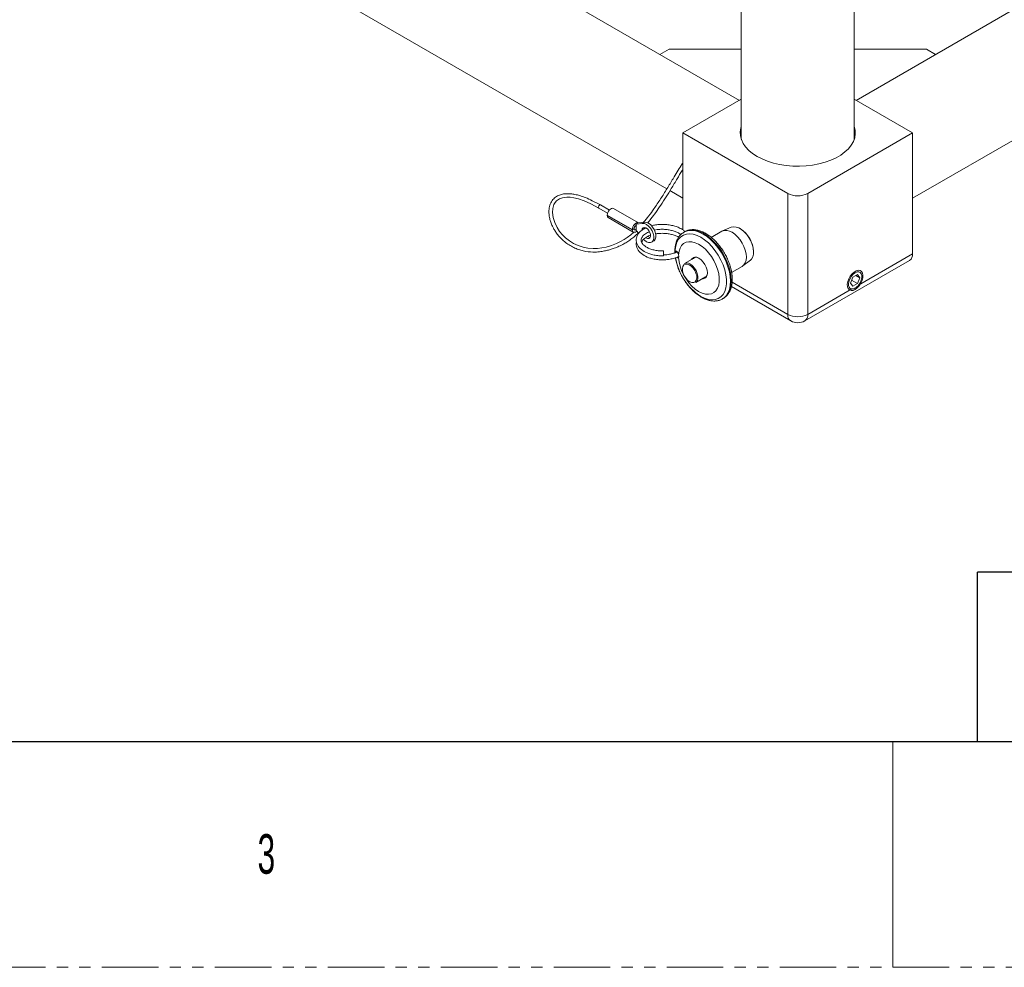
# Model space of a CAD drawing. Header units: millimetres. Extents: x 0 to 1118, y 0 to 864.
# Tile 9 of 22: x 740 to 851, y 0 to 107. Entities that reach past the tile are written whole.
import ezdxf

# ---------------------------------------------------------------- set-up
doc = ezdxf.new("R2010")
doc.units = ezdxf.units.MM
doc.linetypes.add('PHANTOM', pattern=[12.7, 6.35, -1.27, 1.27, -1.27, 1.27, -1.27])
doc.styles.add('SLDTEXTSTYLE0', font='TXT', dxfattribs={"width": 0.6})

msp = doc.modelspace()

# ---------------------------------------------------------------- linework, layer by layer
at = {"color": 7, "linetype": 'Continuous', "lineweight": 15}
for p, q in [((840.4207, 86.5063), (1019.3162, 189.7805)), ((821.166, 180.2835), (821.166, 93.1199)), ((833.866, 93.1199), (833.866, 180.2835)), ((704.2208, 150.2334), (812.8076, 87.5476)), ((910.9265, 141.8727), (834.0712, 97.5051)), ((820.9608, 97.5051), (794.7326, 112.6464)), ((812.0181, 102.6676), (813.0482, 103.2623)), ((813.0482, 103.2623), (821.166, 103.2623)), ((833.866, 103.2623), (841.9838, 103.2623)), ((841.9838, 103.2623), (843.0138, 102.6676)), ((814.6113, 93.8397), (821.166, 97.6236)), ((833.866, 97.6236), (840.4207, 93.8397)), ((814.6113, 93.8397), (826.3935, 87.038)), ((814.6113, 82.9278), (814.6113, 93.8397)), ((828.6385, 87.038), (840.4207, 93.8397)), ((833.9266, 93.3293), (833.866, 93.5388)), ((840.4207, 93.8397), (840.4207, 80.2341)), ((813.152, 87.3488), (814.6113, 86.5063)), ((826.3935, 73.4324), (826.3935, 87.038)), ((828.6385, 87.038), (828.6385, 73.4324)), ((805.1423, 85.3935), (806.1417, 84.8165)), ((806.3401, 85.1603), (805.3407, 85.7372)), ((806.8022, 85.3507), (809.6085, 83.7306)), ((808.9073, 82.9838), (806.101, 84.6038)), ((806.136, 84.5836), (806.101, 84.5633)), ((806.101, 84.5633), (808.9073, 82.9433)), ((806.2239, 84.3108), (809.0302, 82.6908)), ((808.9073, 82.9838), (809.1181, 83.1055)), ((809.1181, 83.065), (808.9073, 82.9433)), ((809.083, 83.0852), (809.1181, 83.065)), ((809.3728, 83.5946), (809.6085, 83.7306)), ((809.3728, 83.5946), (810.0664, 83.6684)), ((809.3728, 83.4697), (809.3728, 83.5946)), ((809.3728, 82.9948), (809.3728, 83.4697)), ((809.6085, 83.7306), (810.3021, 83.8045)), ((810.0664, 83.6684), (810.3021, 83.8045)), ((820.0479, 83.2228), (819.0771, 82.8179)), ((821.0639, 83.061), (821.0388, 83.0755)), ((809.3728, 82.8699), (809.3728, 82.9948)), ((809.6398, 82.5332), (809.3728, 82.8699)), ((814.6685, 82.6478), (814.7211, 82.6797)), ((814.8052, 82.7283), (814.7211, 82.6797)), ((818.9892, 82.7744), (817.8022, 82.0892)), ((811.0906, 81.5531), (811.3263, 81.6892)), ((812.4191, 80.5209), (812.4191, 80.5706)), ((812.4191, 80.0191), (812.4191, 80.5209)), ((815.9063, 79.7969), (814.8035, 79.1602)), ((822.5567, 80.4461), (822.5567, 80.4751)), ((834.3532, 76.7314), (840.4207, 80.2341)), ((820.0839, 78.1364), (821.271, 78.8217)), ((821.3527, 78.8762), (822.1888, 79.5143)), ((828.3097, 72.7055), (840.0918, 79.5072)), ((816.048, 77.0044), (817.1508, 77.6411)), ((817.1508, 77.6411), (817.2234, 77.6941)), ((817.2234, 77.6941), (817.2772, 77.7525)), ((833.7132, 77.6173), (833.458, 76.9597)), ((834.2235, 77.9119), (833.7132, 77.6173)), ((834.0366, 77.8041), (834.4786, 77.5489)), ((834.4786, 77.5489), (834.2235, 77.9119)), ((834.2235, 76.8913), (834.4786, 77.5489)), ((816.1205, 77.0575), (816.048, 77.0044)), ((820.0536, 76.5553), (826.7223, 72.7055)), ((833.458, 76.9597), (833.7132, 76.5967)), ((833.5764, 77.2648), (834.2235, 76.8913)), ((833.7132, 76.5967), (834.2235, 76.8913)), ((828.6385, 73.4324), (833.5835, 76.287)), ((819.0546, 75.173), (819.1388, 75.2216)), ((819.1014, 75.2012), (819.0546, 75.173)), ((819.1388, 75.2216), (819.1734, 75.2423))]:
    msp.add_line(p, q, dxfattribs=at)
at = {"color": 9, "linetype": 'Continuous', "lineweight": 15}
msp.add_line((820.1334, 77.0462), (826.3935, 73.4324), dxfattribs=at)
at = {"color": 7, "linetype": 'Continuous', "lineweight": 30}
for p, q in [((1104.9, 44.45), (847.725, 44.45)), ((847.725, 25.4), (847.725, 44.45)), ((12.7, 25.4), (1104.9, 25.4))]:
    msp.add_line(p, q, dxfattribs=at)
at = {"color": 7, "linetype": 'Continuous', "lineweight": 0}
for p, q in [((847.725, 25.4), (847.725, 44.45)), ((838.2, 25.4), (838.2, 0)), ((911.225, 25.4), (847.725, 25.4))]:
    msp.add_line(p, q, dxfattribs=at)
at = {"color": 7, "linetype": 'PHANTOM', "lineweight": 0}
msp.add_line((0, 0), (1117.6, 0), dxfattribs=at)
at = {"color": 7, "linetype": 'Continuous', "lineweight": 15, "flags": 128}
for points in [[(821.166, 94.5595), (821.1131, 94.3811), (821.0475, 93.9483), (821.0694, 93.5141), (821.1784, 93.0842), (821.3732, 92.6646), (821.651, 92.2609), (822.0082, 91.8785), (822.4398, 91.5226), (822.9401, 91.1981), (823.5023, 90.9093), (824.1187, 90.6601), (824.7811, 90.4539), (825.4805, 90.2935), (826.2074, 90.1811), (826.952, 90.1181), (827.7042, 90.1055), (828.4539, 90.1434), (829.1909, 90.2312), (829.9052, 90.3678), (830.5872, 90.5514), (831.2277, 90.7795), (831.818, 91.049), (832.3502, 91.3562), (832.8169, 91.6969), (833.212, 92.0667), (833.53, 92.4604), (833.7667, 92.8728), (833.9189, 93.2982), (833.9845, 93.731), (833.9626, 94.1653), (833.866, 94.5595)], [(821.166, 93.5388), (821.1131, 93.3604), (821.1054, 93.3293)], [(809.1078, 82.676), (808.748, 82.3744), (808.3594, 82.0875), (807.9921, 81.848), (807.5809, 81.6139), (807.1324, 81.3979), (806.5797, 81.1808), (805.9976, 81.0022), (805.4979, 80.9), (804.9949, 80.8468), (804.5121, 80.8353), (803.9093, 80.8832), (803.3819, 80.9873), (802.841, 81.1615), (802.3284, 81.3984), (801.849, 81.6946), (801.4199, 82.0352), (801.0592, 82.3927), (800.7532, 82.7661), (800.4583, 83.2179), (800.1993, 83.752), (800.0178, 84.3339), (799.9461, 84.896), (799.9763, 85.343), (800.1129, 85.785), (800.2449, 86.009), (800.4046, 86.1914), (800.7269, 86.4169), (801.0567, 86.5404), (801.2854, 86.586), (801.571, 86.6096), (801.9243, 86.599), (802.3566, 86.5385), (802.8817, 86.4123), (803.5119, 86.1975), (804.2541, 85.8543), (805.1455, 85.3918), (805.1455, 85.3918)], [(805.1423, 85.3935), (805.1423, 85.3935), (805.1119, 85.4285), (805.1012, 85.4843), (805.1119, 85.5525), (805.1423, 85.6226), (805.1878, 85.684), (805.2415, 85.7274), (805.2952, 85.746), (805.3407, 85.7372)], [(806.8022, 85.3507), (806.7036, 85.3698), (806.5907, 85.3458), (806.4723, 85.2807), (806.3577, 85.1796), (806.2562, 85.0505), (806.1756, 84.9037), (806.1225, 84.7508), (806.101, 84.6038)], [(809.6085, 83.7306), (809.51, 83.7497), (809.397, 83.7257), (809.2786, 83.6606), (809.1641, 83.5595), (809.0625, 83.4305), (808.982, 83.2837), (808.9288, 83.1307), (808.9073, 82.9838)], [(809.3728, 82.9948), (809.3284, 82.9636), (809.2839, 82.9433), (809.2414, 82.9348), (809.2028, 82.9386), (809.1699, 82.9545), (809.1441, 82.9818), (809.1266, 83.0192), (809.1181, 83.065)], [(810.0092, 82.8649), (810.042, 83.0487), (810.1361, 83.1698), (810.2787, 83.2118), (810.4505, 83.1691), (810.6284, 83.0474), (810.7883, 82.8631), (810.9087, 82.6412), (810.9732, 82.4115), (810.9732, 82.2052), (810.9087, 82.0501), (810.7883, 81.9671), (810.6284, 81.9675), (810.4505, 82.0512), (810.4307, 82.0652)], [(810.0664, 83.6684), (810.2839, 83.6473), (810.5179, 83.543), (810.7502, 83.3637), (810.9625, 83.1233), (811.1383, 82.8407), (811.2637, 82.5381), (811.329, 82.239), (811.329, 81.967), (811.2637, 81.7433), (811.1383, 81.5854), (810.9625, 81.5058), (810.7502, 81.5105), (810.5179, 81.5993), (810.2839, 81.7653), (810.1913, 81.8531)], [(810.2903, 83.2116), (810.2777, 83.1848), (810.2449, 83.0009)], [(810.3021, 83.8045), (810.5196, 83.7834), (810.7536, 83.6791), (810.9859, 83.4997), (811.1982, 83.2594), (811.374, 82.9768), (811.4994, 82.6741), (811.5647, 82.3751), (811.5647, 82.1031), (811.4994, 81.8794), (811.374, 81.7215), (811.3263, 81.6892)], [(822.1888, 79.5143), (822.3269, 79.6514), (822.4622, 79.8918), (822.5392, 80.1907), (822.5547, 80.536), (822.5082, 80.9135), (822.4015, 81.3077), (822.2391, 81.7026), (822.0274, 82.0818), (821.7753, 82.43), (821.493, 82.7329), (821.1921, 82.978), (820.8849, 83.1553), (820.5841, 83.2576), (820.3018, 83.2807), (820.0497, 83.2236), (820.0479, 83.2228)], [(808.9073, 82.9433), (808.9288, 82.8212), (808.982, 82.7296), (809.0625, 82.6758), (809.1641, 82.664), (809.2786, 82.6951), (809.397, 82.7667), (809.4319, 82.7954)], [(821.271, 78.8217), (821.2711, 78.8218), (821.4718, 78.9883), (821.6209, 79.2244), (821.7127, 79.5209), (821.7437, 79.8665), (821.7127, 80.248), (821.6209, 80.6505), (821.4718, 81.0588), (821.2711, 81.457), (821.0266, 81.8299), (820.7476, 82.1631), (820.4449, 82.4439), (820.1301, 82.6614)], [(814.1208, 79.8257), (814.1737, 79.3581), (814.2888, 78.8709), (814.4628, 78.3776), (814.6908, 77.8918), (814.9666, 77.4272), (815.2825, 76.9965), (815.6296, 76.6117), (815.9985, 76.2836), (816.3789, 76.0212), (816.7601, 75.8317), (817.1316, 75.7206), (817.4831, 75.6908), (817.8048, 75.7432), (818.0878, 75.8762), (818.3243, 76.0864), (818.5077, 76.3677), (818.6328, 76.7124), (818.6962, 77.1109), (818.6962, 77.5522), (818.6328, 78.024), (818.5077, 78.5131), (818.3243, 79.0061), (818.0878, 79.4893), (817.8048, 79.9492), (817.4831, 80.373), (817.1316, 80.749), (816.7601, 81.0668), (816.3789, 81.3175), (815.9985, 81.4942), (815.6296, 81.5919), (815.2825, 81.6081), (814.9666, 81.5421), (814.6908, 81.3958), (814.4628, 81.1734), (814.2888, 80.8809), (814.1737, 80.5265), (814.1208, 80.1201)], [(816.4332, 79.7268), (816.1949, 79.8281), (815.9729, 79.8501), (815.7823, 79.7912), (815.636, 79.6556), (815.6202, 79.6317)], [(815.844, 79.8207), (815.7539, 79.7236), (815.738, 79.6997)], [(815.7873, 79.7282), (815.9206, 79.8416), (815.9235, 79.8432)], [(816.066, 79.8506), (815.9138, 79.8011), (815.9063, 79.7969)], [(816.4107, 79.7398), (816.6548, 79.5618), (816.8822, 79.3217), (817.0775, 79.036), (817.2273, 78.724), (817.3215, 78.407), (817.3537, 78.1066), (817.3215, 77.8433), (817.2273, 77.6351), (817.0775, 77.4961), (816.8822, 77.4358), (816.7936, 77.4349)], [(816, 77.097), (816.1145, 77.263), (816.1678, 77.4921), (816.1555, 77.766), (816.0786, 78.0623), (815.9434, 78.3571), (815.7608, 78.6265), (815.5455, 78.8486), (815.3151, 79.0055), (815.0883, 79.0845), (814.8832, 79.0791), (814.7167, 78.9898), (814.6022, 78.8239), (814.5489, 78.5947), (814.5612, 78.3208), (814.6381, 78.0245), (814.7733, 77.7297), (814.9559, 77.4604), (815.1712, 77.2382), (815.4016, 77.0813), (815.6285, 77.0023), (815.8335, 77.0077), (816, 77.097)], [(814.8035, 79.1602), (814.8109, 79.1644), (815.0036, 79.2177), (815.2276, 79.1868), (815.4663, 79.074), (815.702, 78.8877), (815.9172, 78.6416), (816.0959, 78.354), (816.225, 78.0463), (816.2947, 77.7413), (816.3, 77.4615), (816.2405, 77.2278), (816.1205, 77.0575)], [(816.9825, 77.5439), (817.0113, 77.5457), (817.1403, 77.5752)], [(817.1996, 77.6328), (817.0877, 77.5842), (817.0318, 77.5724)], [(833.9683, 76.2336), (833.7299, 76.1338), (833.5091, 76.1171), (833.3224, 76.1847), (833.1836, 76.3317), (833.1029, 76.5471), (833.0865, 76.8149), (833.1355, 77.1153), (833.2462, 77.426), (833.4105, 77.724), (833.6162, 77.9872), (833.848, 78.196), (834.0887, 78.3349), (834.3205, 78.3938), (834.5261, 78.3681), (834.6904, 78.2598), (834.8012, 78.0769), (834.8502, 77.833), (834.8337, 77.5462), (834.7531, 77.2378), (834.6143, 76.9305), (834.4276, 76.6473), (834.2068, 76.4091), (833.9683, 76.2336)], [(834.3532, 76.7314), (834.5213, 76.9862), (834.6434, 77.2633), (834.7094, 77.5396), (834.7138, 77.7922), (834.6563, 78.0001), (834.5416, 78.146), (834.3792, 78.2178), (834.1827, 78.2096), (833.9683, 78.1219), (833.754, 77.9621), (833.5575, 77.7435), (833.3951, 77.4842), (833.2804, 77.2058), (833.2228, 76.9315), (833.2272, 76.6839), (833.2933, 76.4838), (833.4154, 76.3477), (833.5835, 76.287)]]:
    msp.add_lwpolyline(points, dxfattribs=at)
at = {"color": 9, "linetype": 'Continuous', "lineweight": 15, "flags": 128}
for points in [[(816.6242, 75.4486), (817.0534, 75.2379), (817.473, 75.1063), (817.8737, 75.0566), (818.2464, 75.0899), (818.583, 75.2055), (818.8757, 75.4009), (819.1182, 75.6716), (819.3049, 76.0116), (819.4318, 76.4133), (819.496, 76.8678), (819.496, 77.3648), (819.4318, 77.8933), (819.3049, 78.4415), (819.1182, 78.9971), (818.8757, 79.5478), (818.583, 80.0812), (818.2464, 80.5853), (817.8737, 81.049), (817.473, 81.4619), (817.0534, 81.8148), (816.6242, 82.0997), (816.1949, 82.3103), (815.7753, 82.442), (815.3746, 82.4917), (815.0019, 82.4584), (814.6654, 82.3427), (814.3726, 82.1474), (814.1301, 81.8767), (813.9434, 81.5367), (813.8165, 81.135), (813.7523, 80.6805), (813.7447, 80.3818)], [(814.7211, 82.6797), (814.881, 82.7593), (815.2311, 82.8598), (815.6148, 82.8803), (816.0245, 82.8202), (816.4517, 82.6809), (816.8879, 82.4652)], [(816.972, 82.5137), (816.5359, 82.7295), (816.1086, 82.8688), (815.699, 82.9289), (815.3152, 82.9084), (814.9652, 82.8079), (814.8052, 82.7283)], [(816.8879, 82.4652), (817.324, 82.1774), (817.7512, 81.8234), (818.1609, 81.4105), (818.5447, 80.9469), (818.8947, 80.4423), (819.2039, 79.9068), (819.4659, 79.3513), (819.6754, 78.7872), (819.8282, 78.2259), (819.9212, 77.6789), (819.9524, 77.1573), (819.9212, 76.6717), (819.8282, 76.2319), (819.6754, 75.8471), (819.4659, 75.5249), (819.2039, 75.272), (819.1014, 75.2012)], [(819.1734, 75.2423), (819.288, 75.3205), (819.55, 75.5735), (819.7596, 75.8956), (819.9124, 76.2805), (820.0053, 76.7202), (820.0365, 77.2058), (820.0053, 77.7275), (819.9124, 78.2745), (819.7596, 78.8358), (819.55, 79.3999), (819.288, 79.9554), (818.9788, 80.4909), (818.6288, 80.9955), (818.245, 81.459), (817.8354, 81.872), (817.4081, 82.2259), (816.972, 82.5137)]]:
    msp.add_lwpolyline(points, dxfattribs=at)
at = {"color": 7, "linetype": 'Continuous', "lineweight": 15}
for centre, radius, start, end in [((827.516, 89.2045), 2.44, 242.609672, 297.390328), ((806.3833, 84.5446), 0.283, 176.208843, 235.714423), ((809.5554, 83.0709), 0.4386, 114.596998, 175.476932), ((819.3237, 80.3325), 3.2362, 2.524322, 57.475678), ((810.9863, 82.6049), 0.5144, 233.84934, 264.397911), ((819.4616, 81.7284), 1.1478, 54.382423, 114.307119), ((813.8064, 79.9729), 0.3471, 334.910849, 25.089151), ((813.9348, 79.9711), 0.218, 331.705858, 359.132774), ((816.0431, 79.3003), 0.573, 50.083462, 149.560275), ((839.6655, 80.1379), 0.7612, 304.056351, 7.25583), ((816.7968, 78.0368), 0.565, 276.899004, 9.751773), ((827.516, 75.5988), 2.44, 242.609672, 297.390328), ((827.516, 74.0804), 1.5875, 240.002688, 299.997312)]:
    msp.add_arc(centre, radius, start, end, dxfattribs=at)
at = {"color": 9, "linetype": 'Continuous', "lineweight": 15}
for centre, radius, start, end in [((820.0497, 80.7739), 6.332, 188.668889, 237.248696), ((827.1486, 73.3362), 0.7612, 172.74417, 235.943649), ((827.8834, 73.3362), 0.7612, 304.056351, 7.25583)]:
    msp.add_arc(centre, radius, start, end, dxfattribs=at)
at = {"color": 7, "linetype": 'Continuous', "lineweight": 15}
for points, knots in [([(814.6113, 90.5088), (814.544, 90.4007), (814.3265, 90.0512), (813.9605, 89.4476), (813.4349, 88.5778), (812.8229, 87.5667), (812.1207, 86.4395), (811.4373, 85.4142), (810.8053, 84.5353), (810.3838, 84.0257), (810.191, 83.7927)], [0, 0, 0, 0, 0.04932656, 0.15954629, 0.28033402, 0.4520077, 0.62407942, 0.78946866, 0.90371284, 1, 1, 1, 1]), ([(810.6494, 83.7286), (810.7754, 83.8802), (811.1045, 84.2759), (811.5876, 84.9428), (812.1535, 85.7654), (812.7293, 86.6604), (813.3389, 87.6471), (813.9314, 88.6289), (814.3588, 89.3466), (814.5801, 89.704), (814.6113, 89.7545)], [0, 0, 0, 0, 0.06984601, 0.18232816, 0.31530345, 0.4695748, 0.62972218, 0.81793618, 0.97432462, 1, 1, 1, 1]), ([(805.338, 85.7387), (805.0339, 85.9001), (804.488, 86.1899), (803.7225, 86.5555), (803.0625, 86.7818), (802.5121, 86.92), (802.0551, 86.9922), (801.6289, 87.0157), (801.1965, 86.9877), (800.7277, 86.872), (800.2667, 86.629), (799.8736, 86.2259), (799.6279, 85.7031), (799.5417, 85.1823), (799.5506, 84.6853), (799.623, 84.2364), (799.7533, 83.789), (799.9156, 83.3927), (800.1103, 83.0166), (800.3419, 82.6474), (800.6548, 82.2371), (801.0589, 81.8108), (801.5432, 81.4103), (802.0643, 81.0773), (802.6015, 80.8183), (803.1441, 80.6301), (803.8676, 80.4662), (804.62, 80.4157), (805.3786, 80.4845), (805.8819, 80.5793), (806.3416, 80.6859), (806.8027, 80.8276), (807.2891, 81.0239), (807.7917, 81.2714), (808.2838, 81.556), (808.7382, 81.8629), (809.182, 82.2052), (809.4629, 82.4629), (809.5976, 82.5865)], [0, 0, 0, 0, 0.054307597, 0.097517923, 0.131877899, 0.159173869, 0.180863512, 0.198180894, 0.218791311, 0.239626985, 0.26174144, 0.285623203, 0.312445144, 0.339210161, 0.359043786, 0.38247592, 0.40325215, 0.4242519, 0.441430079, 0.460690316, 0.482565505, 0.509597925, 0.537235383, 0.564324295, 0.591205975, 0.618280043, 0.645757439, 0.701596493, 0.738520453, 0.773106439, 0.800970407, 0.828084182, 0.860867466, 0.896230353, 0.923597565, 0.950269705, 0.976154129, 1, 1, 1, 1]), ([(810.4391, 83.1637), (810.2906, 83.0826), (810.0056, 82.9269), (809.7009, 82.6432), (809.4924, 82.3454), (809.378, 82.0382), (809.3518, 81.7157), (809.4164, 81.4005), (809.6139, 81.0086), (810.0418, 80.5935), (810.656, 80.2908), (811.2491, 80.118), (811.7642, 80.0376), (812.1665, 80.0083), (812.3814, 80.0211), (812.4191, 80.0233)], [0, 0, 0, 0, 0.08434931, 0.16187047, 0.23162397, 0.29961119, 0.36582071, 0.4328383, 0.50135042, 0.63439013, 0.76153186, 0.83275027, 0.91069469, 0.98433573, 1, 1, 1, 1]), ([(814.824, 82.7743), (814.8214, 82.7768), (814.7423, 82.851), (814.5709, 82.9622), (814.3173, 83.1085), (814.0062, 83.2506), (813.5915, 83.3919), (813.076, 83.5025), (812.549, 83.556), (812.0334, 83.5551), (811.5348, 83.5093), (811.2233, 83.431), (811.0713, 83.3928)], [0, 0, 0, 0, 0.00328593, 0.09843345, 0.17168541, 0.2482898, 0.37221422, 0.50791854, 0.63614002, 0.75372075, 0.87987759, 1, 1, 1, 1]), ([(812.4191, 80.5768), (812.2689, 80.5745), (811.9363, 80.5695), (811.4494, 80.6406), (810.988, 80.7649), (810.6061, 80.9293), (810.314, 81.1148), (810.1129, 81.303), (809.949, 81.541), (809.8851, 81.8198), (810.0067, 82.163), (810.3333, 82.4999), (810.6941, 82.6664), (810.8596, 82.7427)], [0, 0, 0, 0, 0.07018171, 0.15529627, 0.2362048, 0.31510855, 0.38941139, 0.45760136, 0.52005505, 0.64369885, 0.77227664, 0.89557822, 1, 1, 1, 1]), ([(809.9835, 81.5422), (809.999, 81.6001), (810.0444, 81.7708), (810.3592, 82.0454), (810.7161, 82.252), (810.9466, 82.3237), (810.9734, 82.3321)], [0, 0, 0, 0, 0.20231811, 0.59554531, 0.95293398, 1, 1, 1, 1]), ([(811.3965, 82.903), (811.5063, 82.9265), (811.7876, 82.9867), (812.275, 83.0119), (812.8113, 82.9821), (813.3006, 82.8956), (813.7378, 82.7639), (814.1125, 82.6046), (814.2955, 82.4697), (814.3796, 82.4078)], [0, 0, 0, 0, 0.107470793, 0.27529696, 0.436806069, 0.588051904, 0.726724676, 0.874379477, 1, 1, 1, 1]), ([(811.5358, 82.4759), (811.6, 82.4892), (811.8362, 82.5382), (812.2757, 82.5573), (812.8109, 82.5285), (813.3018, 82.4423), (813.7339, 82.3085), (814.0184, 82.1992), (814.1299, 82.1228), (814.1381, 82.1172)], [0, 0, 0, 0, 0.074377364, 0.273906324, 0.465924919, 0.64574148, 0.810609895, 0.986157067, 1, 1, 1, 1]), ([(814.6641, 82.6335), (814.6096, 82.601), (814.45, 82.5059), (814.2332, 82.2768), (814.0175, 81.9598), (813.8561, 81.5871), (813.751, 81.1652), (813.7014, 80.7539), (813.7125, 80.4742), (813.717, 80.3607)], [0, 0, 0, 0, 0.0808425, 0.23682345, 0.39382633, 0.55408326, 0.71829278, 0.88566008, 1, 1, 1, 1]), ([(817.1704, 82.5334), (817.0938, 82.5756), (816.8724, 82.6977), (816.5029, 82.847), (816.0696, 82.9522), (815.6489, 82.9787), (815.2559, 82.921), (814.9546, 82.8224), (814.8039, 82.7197), (814.7574, 82.688)], [0, 0, 0, 0, 0.090617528, 0.261770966, 0.432882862, 0.602092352, 0.767527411, 0.928311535, 1, 1, 1, 1]), ([(819.1748, 75.2547), (819.2306, 75.287), (819.3924, 75.3805), (819.6125, 75.6074), (819.8312, 75.9211), (819.9954, 76.2911), (820.1055, 76.7094), (820.1581, 77.1717), (820.1517, 77.6688), (820.0864, 78.1903), (819.9642, 78.7255), (819.7882, 79.2646), (819.5619, 79.7979), (819.2898, 80.3164), (818.9765, 80.811), (818.6276, 81.273), (818.2488, 81.6947), (817.8459, 82.0672), (817.483, 82.344), (817.2552, 82.482), (817.1704, 82.5334)], [0, 0, 0, 0, 0.02886919, 0.08369261, 0.13881719, 0.1950524, 0.25267842, 0.31144059, 0.37083421, 0.43040598, 0.48989596, 0.54925649, 0.60850624, 0.66769215, 0.72687212, 0.78609808, 0.84542435, 0.90491569, 0.96463021, 1, 1, 1, 1]), ([(809.3938, 81.5838), (809.3932, 81.5821), (809.3555, 81.4809), (809.3582, 81.2605), (809.4146, 80.9473), (809.6149, 80.5546), (810.0415, 80.14), (810.656, 79.8367), (811.249, 79.665), (811.7644, 79.5811), (812.2906, 79.5553), (812.7976, 79.581), (813.292, 79.6566), (813.754, 79.7708), (814.0241, 79.8879), (814.1468, 79.9411)], [0, 0, 0, 0, 0.00123992, 0.07050664, 0.14061875, 0.2122944, 0.35147719, 0.48448965, 0.55899655, 0.64054003, 0.71758142, 0.78816061, 0.85993458, 0.93634871, 1, 1, 1, 1]), ([(813.9871, 80.4687), (813.9691, 80.4596), (813.842, 80.3957), (813.5488, 80.2905), (813.0799, 80.1774), (812.683, 80.1185), (812.4569, 80.1225), (812.4191, 80.1232)], [0, 0, 0, 0, 0.04199863, 0.2968956, 0.59848594, 0.9328996, 1, 1, 1, 1]), ([(813.7737, 79.791), (813.7784, 79.7532), (813.8043, 79.5421), (813.9076, 79.1431), (814.0829, 78.6053), (814.313, 78.0723), (814.5874, 77.5551), (814.903, 77.0622), (815.2538, 76.6022), (815.6342, 76.1834), (816.0383, 75.8132), (816.46, 75.4987), (816.893, 75.2464), (817.3308, 75.0625), (817.765, 74.9533), (818.1866, 74.922), (818.5817, 74.9747), (818.8923, 75.0732), (819.0511, 75.1791), (819.1048, 75.2149)], [0, 0, 0, 0, 0.01394623, 0.07786098, 0.14163639, 0.20529516, 0.26888877, 0.33247987, 0.3961231, 0.45987826, 0.52381476, 0.58799422, 0.65244936, 0.71713526, 0.78173162, 0.84565084, 0.90818255, 0.96895911, 1, 1, 1, 1]), ([(813.7949, 80.3899), (813.7948, 80.3932), (813.7944, 80.4305), (813.8067, 80.4859), (813.8376, 80.536), (813.8834, 80.5467), (813.9388, 80.5164), (813.9988, 80.4439), (814.0553, 80.3346), (814.0963, 80.217), (814.1124, 80.1418), (814.1186, 80.1131)], [0, 0, 0, 0, 0.01127312, 0.13109883, 0.25074683, 0.3732918, 0.50195298, 0.63701, 0.77622567, 0.91464368, 1, 1, 1, 1]), ([(813.8919, 80.5109), (813.8896, 80.5106), (813.8746, 80.5081), (813.8573, 80.4756), (813.8515, 80.4299), (813.849, 80.4103)], [0, 0, 0, 0, 0.09321243, 0.61014215, 1, 1, 1, 1]), ([(814.1186, 79.8376), (814.1143, 79.8285), (814.1016, 79.8017), (814.0694, 79.7847), (814.02, 79.8), (813.9816, 79.8442), (813.962, 79.8667)], [0, 0, 0, 0, 0.13837352, 0.40986949, 0.69968122, 1, 1, 1, 1]), ([(814.0063, 79.8845), (814.0184, 79.8696), (814.0468, 79.8343), (814.0706, 79.8302), (814.0843, 79.8278)], [0, 0, 0, 0, 0.42378779, 1, 1, 1, 1]), ([(814.1162, 79.8476), (814.1162, 79.8473), (814.1158, 79.8441), (814.1172, 79.8407), (814.1186, 79.8376)], [0, 0, 0, 0, 0.09250372, 1, 1, 1, 1]), ([(814.1186, 80.1131), (814.1188, 80.1131), (814.1194, 80.1131), (814.1202, 80.1146), (814.1206, 80.1171), (814.1207, 80.1193), (814.1208, 80.1201)], [0, 0, 0, 0, 0.15789795, 0.367391, 0.7554633, 1, 1, 1, 1]), ([(814.1208, 79.8257), (814.1207, 79.827), (814.1206, 79.8296), (814.12, 79.8331), (814.1193, 79.8359), (814.1188, 79.8371), (814.1186, 79.8376)], [0, 0, 0, 0, 0.34702293, 0.69635285, 0.87083609, 1, 1, 1, 1]), ([(833.5835, 76.287), (833.6589, 76.2904), (833.8097, 76.2971), (834.0664, 76.4432), (834.2514, 76.6065), (834.3389, 76.7138), (834.3532, 76.7314)], [0, 0, 0, 0, 0.31324633, 0.62648809, 0.93890842, 1, 1, 1, 1])]:
    msp.add_open_spline(points, degree=3, knots=knots, dxfattribs=at)

# ---------------------------------------------------------------- texts
at = {"color": 7, "linetype": 'Continuous', "lineweight": 0, "insert": (766.7943, 14.9727), "char_height": 4.445, "attachment_point": 1, "style": 'SLDTEXTSTYLE0'}
msp.add_mtext('3', dxfattribs=at)

doc.saveas('drawing.dxf')
